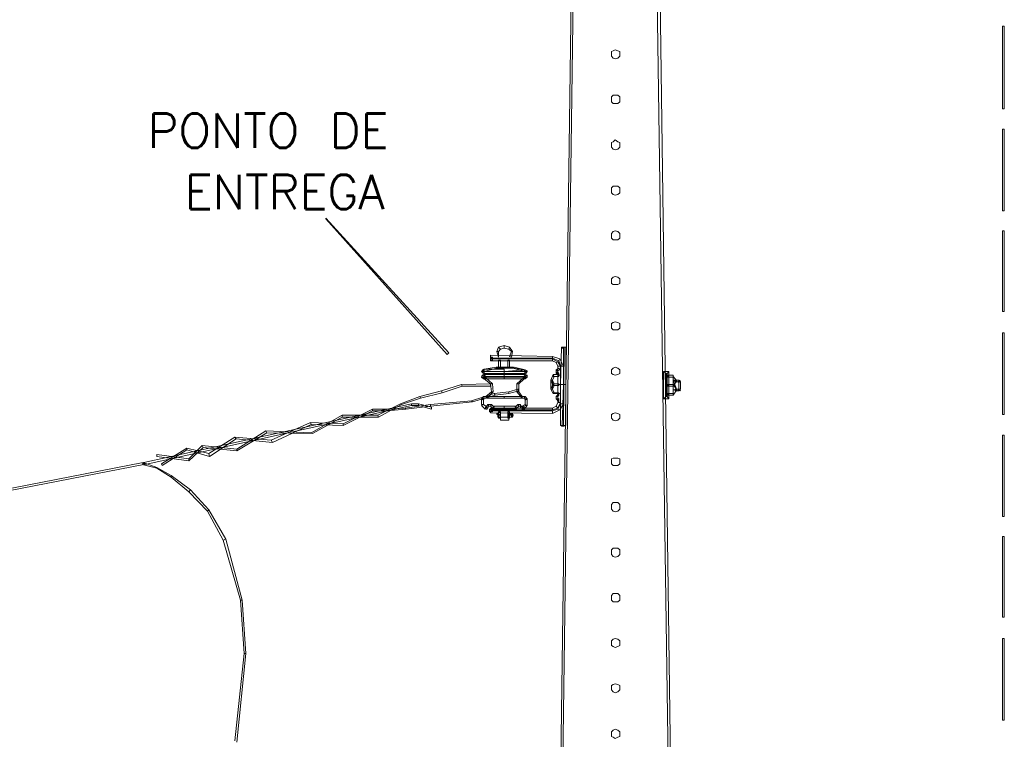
# Model space of a CAD drawing. Header units: metres. Extents: x -81 to 1042, y -541 to 334.
# Tile 122 of 130: x 923.56 to 926.27, y 246.23 to 248.21. Entities that reach past the tile are written whole.
import ezdxf

# ---------------------------------------------------------------- set-up
doc = ezdxf.new("R2010")
doc.units = ezdxf.units.M
doc.layers.add('LAYER 1', color=7, linetype='Continuous', lineweight=20)
doc.styles.add('txt', font='txt.shx')

msp = doc.modelspace()

# ---------------------------------------------------------------- linework, layer by layer
for p, q in [((924.9163, 247.1236), (924.9133, 247.1236)), ((924.8833, 247.1136), (924.8833, 247.1186))]:
    msp.add_line(p, q)
at = {"layer": 'LAYER 1', "color": 7}
for p, q in [((925.0833, 248.6786), (925.0433, 245.7236)), ((925.0483, 245.7236), (925.0883, 248.6786)), ((925.3083, 248.6786), (925.3863, 243.2186)), ((925.3913, 243.2186), (925.3163, 248.6786)), ((926.2683, 248.1886), (926.2633, 248.1886)), ((926.2633, 248.1886), (926.2633, 247.9606)), ((926.2683, 247.9606), (926.2683, 248.1886)), ((925.1933, 248.1206), (925.1883, 248.1186)), ((925.1983, 248.1236), (925.1933, 248.1206)), ((925.2063, 248.1206), (925.1983, 248.1236)), ((925.2113, 248.1186), (925.2063, 248.1206)), ((925.1883, 248.1186), (925.1883, 248.1056)), ((925.1883, 248.1056), (925.1933, 248.1006)), ((925.1933, 248.1006), (925.1983, 248.0986)), ((925.1983, 248.0986), (925.2063, 248.1006)), ((925.2063, 248.1006), (925.2113, 248.1056)), ((925.2113, 248.1106), (925.2113, 248.1186)), ((925.2113, 248.1056), (925.2113, 248.1106)), ((925.1933, 247.9986), (925.1883, 247.9936)), ((925.1883, 247.9936), (925.1883, 247.9806)), ((925.2063, 247.9986), (925.1933, 247.9986)), ((925.2113, 247.9936), (925.2063, 247.9986)), ((925.2113, 247.9856), (925.2113, 247.9936)), ((925.2113, 247.9806), (925.2113, 247.9856)), ((925.1883, 247.9806), (925.1933, 247.9756)), ((925.1933, 247.9756), (925.2063, 247.9756)), ((925.2063, 247.9756), (925.2113, 247.9806)), ((926.2633, 247.9606), (926.2683, 247.9606)), ((926.2683, 247.9056), (926.2633, 247.9056)), ((926.2633, 247.9056), (926.2633, 247.6806)), ((926.2683, 247.6806), (926.2683, 247.9056)), ((925.1933, 247.8706), (925.1883, 247.8686)), ((925.1883, 247.8686), (925.1883, 247.8556)), ((925.1883, 247.8556), (925.1933, 247.8506)), ((925.1983, 247.8756), (925.1933, 247.8706)), ((925.1933, 247.8506), (925.1983, 247.8486)), ((925.2063, 247.8706), (925.1983, 247.8756)), ((925.1983, 247.8486), (925.2063, 247.8506)), ((925.2113, 247.8686), (925.2063, 247.8706)), ((925.2063, 247.8506), (925.2113, 247.8556)), ((925.2113, 247.8606), (925.2113, 247.8686)), ((925.2113, 247.8556), (925.2113, 247.8606)), ((925.1933, 247.7486), (925.1883, 247.7436)), ((925.1883, 247.7436), (925.1883, 247.7306)), ((925.2063, 247.7486), (925.1933, 247.7486)), ((925.2113, 247.7436), (925.2063, 247.7486)), ((925.2113, 247.7356), (925.2113, 247.7436)), ((925.1883, 247.7306), (925.1933, 247.7256)), ((925.1933, 247.7256), (925.1983, 247.7236)), ((925.1983, 247.7236), (925.2063, 247.7256)), ((925.2063, 247.7256), (925.2113, 247.7306)), ((925.2113, 247.7306), (925.2113, 247.7356)), ((924.4033, 247.6606), (924.4033, 247.6586)), ((924.7413, 247.2906), (924.4033, 247.6606)), ((926.2633, 247.6806), (926.2683, 247.6806)), ((924.4033, 247.6586), (924.7363, 247.2856)), ((925.1933, 247.6236), (925.1883, 247.6186)), ((925.1883, 247.6186), (925.1883, 247.6056)), ((925.1983, 247.6256), (925.1933, 247.6236)), ((925.2063, 247.6236), (925.1983, 247.6256)), ((925.2113, 247.6186), (925.2063, 247.6236)), ((925.2113, 247.6136), (925.2113, 247.6186)), ((925.2113, 247.6056), (925.2113, 247.6136)), ((926.2683, 247.6256), (926.2633, 247.6256)), ((926.2633, 247.6256), (926.2633, 247.4036)), ((926.2683, 247.4036), (926.2683, 247.6256)), ((925.1883, 247.6056), (925.1933, 247.6006)), ((925.1933, 247.6006), (925.2063, 247.6006)), ((925.2063, 247.6006), (925.2113, 247.6056)), ((925.1933, 247.4986), (925.1883, 247.4936)), ((925.1983, 247.5006), (925.1933, 247.4986)), ((925.2063, 247.4986), (925.1983, 247.5006)), ((925.2113, 247.4936), (925.2063, 247.4986)), ((925.1883, 247.4936), (925.1883, 247.4806)), ((925.1883, 247.4806), (925.1933, 247.4786)), ((925.1933, 247.4786), (925.1983, 247.4786)), ((925.1983, 247.4786), (925.2063, 247.4786)), ((925.2063, 247.4786), (925.2113, 247.4806)), ((925.2113, 247.4886), (925.2113, 247.4936)), ((925.2113, 247.4806), (925.2113, 247.4886)), ((926.2633, 247.4036), (926.2683, 247.4036)), ((925.1933, 247.3736), (925.1883, 247.3706)), ((925.1883, 247.3706), (925.1883, 247.3586)), ((925.1983, 247.3756), (925.1933, 247.3736)), ((925.2063, 247.3736), (925.1983, 247.3756)), ((925.2113, 247.3706), (925.2063, 247.3736)), ((925.2113, 247.3636), (925.2113, 247.3706)), ((925.2113, 247.3586), (925.2113, 247.3636)), ((925.1883, 247.3586), (925.1933, 247.3536)), ((925.1933, 247.3536), (925.1983, 247.3536)), ((925.1983, 247.3536), (925.2063, 247.3536)), ((925.2063, 247.3536), (925.2113, 247.3586)), ((926.2683, 247.3456), (926.2633, 247.3456)), ((926.2633, 247.3456), (926.2633, 247.1206)), ((926.2683, 247.1206), (926.2683, 247.3456)), ((924.8783, 247.3056), (924.8933, 247.3106)), ((924.8933, 247.3106), (924.8933, 247.3036)), ((924.8933, 247.3036), (924.8933, 247.3106)), ((924.8933, 247.3106), (924.9083, 247.3056)), ((924.7363, 247.2856), (924.7413, 247.2906)), ((925.0263, 247.2806), (924.8563, 247.2836)), ((924.8563, 247.2836), (924.8563, 247.2756)), ((924.8733, 247.2936), (924.8783, 247.3056)), ((924.8733, 247.2936), (924.8783, 247.2936)), ((924.8783, 247.2786), (924.8733, 247.2936)), ((924.8783, 247.2936), (924.8733, 247.2936)), ((924.8783, 247.3056), (924.8833, 247.3006)), ((924.8833, 247.3006), (924.8783, 247.3056)), ((924.8833, 247.3006), (924.8783, 247.2936)), ((924.8783, 247.2936), (924.8783, 247.2806)), ((924.8933, 247.3036), (924.8833, 247.3006)), ((924.9063, 247.3006), (924.8933, 247.3036)), ((924.9083, 247.3056), (924.9063, 247.3006)), ((924.9063, 247.3006), (924.9083, 247.3056)), ((924.9133, 247.2936), (924.9063, 247.3006)), ((924.9083, 247.3056), (924.9163, 247.2936)), ((924.9083, 247.2806), (924.9133, 247.2936)), ((924.9163, 247.2936), (924.9133, 247.2936)), ((924.9133, 247.2936), (924.9163, 247.2936)), ((924.9163, 247.2936), (924.9133, 247.2786)), ((925.0513, 247.3056), (925.0483, 247.2036)), ((925.0583, 247.3056), (925.0513, 247.3056)), ((925.0513, 247.3056), (925.0513, 247.3036)), ((925.0563, 247.3056), (925.0513, 247.3056)), ((925.0513, 247.3036), (925.0583, 247.3036)), ((925.0583, 247.3056), (925.0563, 247.0906)), ((925.0583, 247.3056), (925.0563, 247.2036)), ((925.0563, 247.2036), (925.0563, 247.3056)), ((925.0633, 247.3056), (925.0583, 247.3056)), ((925.0583, 247.3036), (925.0583, 247.3056)), ((925.0633, 247.3056), (925.0583, 247.3056)), ((925.0633, 247.0906), (925.0633, 247.3056)), ((925.0633, 247.2036), (925.0633, 247.3056)), ((924.8613, 247.2786), (924.8563, 247.2786)), ((924.8563, 247.2786), (924.8563, 247.2706)), ((924.8563, 247.2756), (925.0263, 247.2756)), ((925.0263, 247.2736), (924.8563, 247.2736)), ((924.8563, 247.2736), (924.8563, 247.2686)), ((924.8563, 247.2706), (924.8613, 247.2706)), ((924.8563, 247.2686), (925.0263, 247.2686)), ((924.8613, 247.2706), (924.8613, 247.2786)), ((924.8783, 247.2806), (924.8783, 247.2786)), ((924.8833, 247.2706), (924.8783, 247.2706)), ((924.8783, 247.2706), (924.8783, 247.2486)), ((924.8833, 247.2486), (924.8833, 247.2706)), ((924.9083, 247.2706), (924.9033, 247.2706)), ((924.9033, 247.2706), (924.9033, 247.2486)), ((924.9133, 247.2786), (924.9083, 247.2806)), ((924.9083, 247.2486), (924.9083, 247.2706)), ((925.0263, 247.2756), (925.0263, 247.2806)), ((925.0263, 247.2806), (925.0463, 247.2736)), ((925.0263, 247.2756), (925.0263, 247.2806)), ((925.0433, 247.2686), (925.0263, 247.2756)), ((925.0263, 247.2686), (925.0263, 247.2736)), ((925.0263, 247.2736), (925.0413, 247.2656)), ((925.0263, 247.2686), (925.0263, 247.2736)), ((925.0363, 247.2636), (925.0263, 247.2686)), ((925.0413, 247.2656), (925.0363, 247.2636)), ((925.0363, 247.2636), (925.0413, 247.2656)), ((925.0413, 247.2536), (925.0363, 247.2636)), ((925.0413, 247.2656), (925.0483, 247.2536)), ((925.0463, 247.2736), (925.0433, 247.2686)), ((925.0433, 247.2686), (925.0463, 247.2736)), ((925.0483, 247.2536), (925.0433, 247.2686)), ((925.0463, 247.2736), (925.0563, 247.2536)), ((924.8313, 247.2386), (924.8333, 247.2406)), ((924.8313, 247.2386), (924.8383, 247.2386)), ((924.8363, 247.2336), (924.8313, 247.2386)), ((924.8383, 247.2386), (924.8313, 247.2386)), ((924.8313, 247.2236), (924.8333, 247.2286)), ((924.8333, 247.2406), (924.8363, 247.2456)), ((924.8333, 247.2406), (924.8383, 247.2386)), ((924.8383, 247.2386), (924.8333, 247.2406)), ((924.8333, 247.2286), (924.8363, 247.2306)), ((924.8333, 247.2286), (924.8383, 247.2256)), ((924.8383, 247.2256), (924.8333, 247.2286)), ((924.8363, 247.2456), (924.8383, 247.2386)), ((924.8383, 247.2386), (924.8363, 247.2336)), ((924.8363, 247.2306), (924.8383, 247.2256)), ((924.8713, 247.2506), (924.8383, 247.2456)), ((924.8383, 247.2386), (924.8733, 247.2486)), ((924.8383, 247.2456), (924.8383, 247.2386)), ((924.8933, 247.2456), (924.8383, 247.2456)), ((924.8383, 247.2456), (924.8383, 247.2386)), ((924.8933, 247.2386), (924.8383, 247.2386)), ((924.8383, 247.2386), (924.8383, 247.2336)), ((924.8383, 247.2386), (924.8933, 247.2386)), ((924.8383, 247.2336), (924.8933, 247.2336)), ((924.8413, 247.2286), (924.8383, 247.2336)), ((924.8383, 247.2336), (924.8413, 247.2336)), ((924.8383, 247.2256), (924.8383, 247.2336)), ((924.8383, 247.2336), (924.8413, 247.2286)), ((924.8933, 247.2306), (924.8383, 247.2306)), ((924.8383, 247.2306), (924.8383, 247.2256)), ((924.8413, 247.2286), (924.8383, 247.2256)), ((924.8413, 247.2336), (924.8413, 247.2286)), ((924.8733, 247.2486), (924.8713, 247.2506)), ((924.8933, 247.2506), (924.8713, 247.2506)), ((924.8713, 247.2506), (924.8713, 247.2486)), ((924.8713, 247.2486), (924.8933, 247.2486)), ((924.8783, 247.2486), (924.8833, 247.2486)), ((924.9183, 247.2506), (924.8933, 247.2506)), ((924.8933, 247.2506), (924.8933, 247.2486)), ((924.8933, 247.2486), (924.8933, 247.2506)), ((924.8933, 247.2486), (924.9183, 247.2486)), ((924.8933, 247.2386), (924.8933, 247.2456)), ((924.8933, 247.2336), (924.8933, 247.2386)), ((924.9513, 247.2386), (924.8933, 247.2386)), ((924.8933, 247.2386), (924.8933, 247.2336)), ((924.8933, 247.2336), (924.9513, 247.2336)), ((924.8933, 247.2256), (924.8933, 247.2306)), ((924.9513, 247.2306), (924.8933, 247.2306)), ((924.8933, 247.2306), (924.8933, 247.2256)), ((924.9033, 247.2486), (924.9083, 247.2486)), ((924.9213, 247.2506), (924.9183, 247.2486)), ((924.9183, 247.2486), (924.9183, 247.2506)), ((924.9183, 247.2486), (924.9483, 247.2386)), ((924.9513, 247.2436), (924.9213, 247.2506)), ((924.9483, 247.2386), (924.9513, 247.2436)), ((924.9483, 247.2386), (924.9513, 247.2436)), ((924.9513, 247.2386), (924.9483, 247.2386)), ((924.9533, 247.2336), (924.9483, 247.2386)), ((924.9483, 247.2386), (924.9563, 247.2386)), ((924.9483, 247.2336), (924.9513, 247.2336)), ((924.9483, 247.2286), (924.9483, 247.2336)), ((924.9483, 247.2256), (924.9513, 247.2306)), ((924.9513, 247.2306), (924.9483, 247.2286)), ((924.9513, 247.2436), (924.9563, 247.2406)), ((924.9563, 247.2406), (924.9513, 247.2386)), ((924.9513, 247.2386), (924.9563, 247.2406)), ((924.9513, 247.2336), (924.9513, 247.2386)), ((924.9563, 247.2386), (924.9513, 247.2386)), ((924.9513, 247.2336), (924.9513, 247.2306)), ((924.9513, 247.2256), (924.9513, 247.2306)), ((924.9513, 247.2306), (924.9563, 247.2286)), ((924.9563, 247.2286), (924.9513, 247.2256)), ((924.9513, 247.2256), (924.9563, 247.2286)), ((924.9563, 247.2386), (924.9533, 247.2336)), ((924.9563, 247.2406), (924.9563, 247.2386)), ((924.9563, 247.2286), (924.9563, 247.2236)), ((925.0213, 247.2156), (925.0283, 247.2306)), ((925.0433, 247.2306), (925.0283, 247.2306)), ((925.0283, 247.2306), (925.0283, 247.2256)), ((925.0283, 247.2306), (925.0313, 247.2256)), ((925.0363, 247.2436), (925.0433, 247.2486)), ((925.0363, 247.2436), (925.0413, 247.2406)), ((925.0363, 247.2336), (925.0363, 247.2436)), ((925.0413, 247.2406), (925.0363, 247.2436)), ((925.0363, 247.2336), (925.0413, 247.2386)), ((925.0413, 247.2386), (925.0363, 247.2336)), ((925.0433, 247.2306), (925.0363, 247.2336)), ((925.0483, 247.2536), (925.0413, 247.2536)), ((925.0483, 247.2536), (925.0413, 247.2536)), ((925.0413, 247.2536), (925.0413, 247.2036)), ((925.0463, 247.2436), (925.0413, 247.2406)), ((925.0413, 247.2406), (925.0413, 247.2386)), ((925.0413, 247.2386), (925.0433, 247.2336)), ((925.0483, 247.2286), (925.0413, 247.2286)), ((925.0413, 247.2286), (925.0413, 247.1786)), ((925.0483, 247.2286), (925.0413, 247.2286)), ((925.0413, 247.2286), (925.0413, 247.1786)), ((925.0433, 247.2486), (925.0463, 247.2436)), ((925.0433, 247.2336), (925.0433, 247.2306)), ((925.0433, 247.2256), (925.0433, 247.2306)), ((925.0563, 247.2536), (925.0483, 247.2536)), ((925.0483, 247.2036), (925.0483, 247.2536)), ((925.0563, 247.2536), (925.0483, 247.2536)), ((925.0483, 247.2536), (925.0483, 247.2036)), ((925.0483, 247.1786), (925.0483, 247.2286)), ((925.0483, 247.1786), (925.0483, 247.2286)), ((925.0563, 247.2036), (925.0563, 247.2536)), ((925.1933, 247.2486), (925.1883, 247.2436)), ((925.1883, 247.2436), (925.1883, 247.2336)), ((925.1883, 247.2336), (925.1933, 247.2306)), ((925.1983, 247.2506), (925.1933, 247.2486)), ((925.1933, 247.2306), (925.1983, 247.2286)), ((925.2063, 247.2486), (925.1983, 247.2506)), ((925.1983, 247.2286), (925.2063, 247.2306)), ((925.2113, 247.2436), (925.2063, 247.2486)), ((925.2063, 247.2306), (925.2113, 247.2336)), ((925.2113, 247.2386), (925.2113, 247.2436)), ((925.2113, 247.2336), (925.2113, 247.2386)), ((925.3383, 247.2336), (925.3313, 247.2386)), ((925.3313, 247.2386), (925.3313, 247.1636)), ((925.3463, 247.2386), (925.3313, 247.2386)), ((925.3313, 247.2386), (925.3383, 247.2336)), ((925.3383, 247.1706), (925.3383, 247.2336)), ((925.3383, 247.2336), (925.3413, 247.2336)), ((925.3463, 247.2386), (925.3413, 247.2336)), ((925.3413, 247.2336), (925.3463, 247.2386)), ((925.3413, 247.2336), (925.3413, 247.1706)), ((925.3583, 247.2286), (925.3433, 247.2286)), ((925.3433, 247.2286), (925.3433, 247.2236)), ((925.3463, 247.1636), (925.3463, 247.2386)), ((925.3583, 247.2236), (925.3583, 247.2286)), ((924.7763, 247.2036), (924.7213, 247.1856)), ((924.8563, 247.2056), (924.7763, 247.2036)), ((924.7783, 247.1986), (924.7763, 247.2036)), ((924.7763, 247.2036), (924.7783, 247.1986)), ((924.8313, 247.2236), (924.8383, 247.2236)), ((924.8363, 247.2186), (924.8313, 247.2236)), ((924.8383, 247.2236), (924.8313, 247.2236)), ((924.8383, 247.2236), (924.8363, 247.2186)), ((924.8363, 247.2186), (924.8383, 247.2236)), ((924.8413, 247.2186), (924.8363, 247.2186)), ((924.8383, 247.2256), (924.8933, 247.2256)), ((924.8383, 247.2256), (924.8383, 247.2236)), ((924.8383, 247.2236), (924.8413, 247.2236)), ((924.8383, 247.2186), (924.8413, 247.2236)), ((924.8563, 247.2056), (924.8383, 247.2186)), ((924.8933, 247.2236), (924.8413, 247.2236)), ((924.8413, 247.2236), (924.8413, 247.2186)), ((924.8413, 247.2236), (924.8413, 247.2186)), ((924.8413, 247.2236), (924.8613, 247.2056)), ((924.8413, 247.2186), (924.8933, 247.2186)), ((924.8563, 247.1986), (924.8563, 247.2056)), ((924.8613, 247.2056), (924.8563, 247.2056)), ((924.8583, 247.1836), (924.8563, 247.2056)), ((924.8563, 247.2056), (924.8613, 247.2056)), ((924.8613, 247.2056), (924.8633, 247.1836)), ((924.8933, 247.2256), (924.9513, 247.2256)), ((924.8933, 247.2186), (924.8933, 247.2236)), ((924.9483, 247.2236), (924.8933, 247.2236)), ((924.8933, 247.2236), (924.8933, 247.2186)), ((924.8933, 247.2186), (924.9483, 247.2186)), ((924.9283, 247.2056), (924.9483, 247.2236)), ((924.9333, 247.2056), (924.9283, 247.2056)), ((924.9283, 247.2056), (924.9283, 247.1836)), ((924.9333, 247.2056), (924.9283, 247.2056)), ((924.9483, 247.2186), (924.9333, 247.2056)), ((924.9333, 247.1836), (924.9333, 247.2056)), ((924.9513, 247.2256), (924.9483, 247.2256)), ((924.9483, 247.2186), (924.9483, 247.2236)), ((924.9513, 247.2186), (924.9483, 247.2236)), ((924.9483, 247.2236), (924.9563, 247.2236)), ((924.9483, 247.2186), (924.9483, 247.2236)), ((924.9483, 247.2236), (924.9513, 247.2186)), ((924.9483, 247.2236), (924.9483, 247.2186)), ((924.9513, 247.2186), (924.9483, 247.2186)), ((924.9513, 247.2236), (924.9513, 247.2256)), ((924.9563, 247.2236), (924.9513, 247.2236)), ((924.9563, 247.2236), (924.9513, 247.2186)), ((925.0263, 247.2156), (925.0213, 247.2156)), ((925.0213, 247.2156), (925.0213, 247.1906)), ((925.0213, 247.2156), (925.0263, 247.2156)), ((925.0283, 247.2006), (925.0213, 247.2156)), ((925.0263, 247.2156), (925.0213, 247.2156)), ((925.0213, 247.1906), (925.0283, 247.2056)), ((925.0313, 247.2256), (925.0263, 247.2156)), ((925.0263, 247.1906), (925.0263, 247.2156)), ((925.0263, 247.2156), (925.0313, 247.2056)), ((925.0313, 247.2006), (925.0263, 247.1906)), ((925.0283, 247.2256), (925.0433, 247.2256)), ((925.0433, 247.2056), (925.0283, 247.2056)), ((925.0283, 247.2056), (925.0283, 247.2006)), ((925.0283, 247.2056), (925.0313, 247.2006)), ((925.0313, 247.2056), (925.0283, 247.2006)), ((925.0283, 247.2006), (925.0433, 247.2006)), ((925.0413, 247.2036), (925.0483, 247.2036)), ((925.0483, 247.2036), (925.0413, 247.2036)), ((925.0413, 247.2036), (925.0413, 247.1536)), ((925.0433, 247.2006), (925.0433, 247.2056)), ((925.0483, 247.2036), (925.0563, 247.2036)), ((925.0563, 247.2036), (925.0483, 247.2036)), ((925.0483, 247.2036), (925.0483, 247.0906)), ((925.0483, 247.2036), (925.0563, 247.2036)), ((925.0483, 247.1536), (925.0483, 247.2036)), ((925.0563, 247.2036), (925.0483, 247.2036)), ((925.0483, 247.2036), (925.0483, 247.1506)), ((925.0533, 247.0906), (925.0563, 247.2036)), ((925.0633, 247.2036), (925.0563, 247.2036)), ((925.0563, 247.2036), (925.0563, 247.0906)), ((925.0563, 247.2036), (925.0633, 247.2036)), ((925.0563, 247.1506), (925.0563, 247.2036)), ((925.0633, 247.0906), (925.0633, 247.2036)), ((925.3463, 247.2256), (925.3413, 247.2256)), ((925.3413, 247.2256), (925.3413, 247.1786)), ((925.3433, 247.2236), (925.3583, 247.2236)), ((925.3583, 247.2036), (925.3433, 247.2036)), ((925.3433, 247.2036), (925.3433, 247.1986)), ((925.3463, 247.1786), (925.3463, 247.2256)), ((925.3583, 247.2236), (925.3583, 247.2256)), ((925.3583, 247.2256), (925.3683, 247.2136)), ((925.3583, 247.2136), (925.3583, 247.2236)), ((925.3683, 247.2136), (925.3583, 247.2136)), ((925.3583, 247.2036), (925.3583, 247.2136)), ((925.3583, 247.2136), (925.3683, 247.2136)), ((925.3683, 247.2136), (925.3583, 247.1986)), ((925.3583, 247.1986), (925.3583, 247.2036)), ((925.3583, 247.1986), (925.3583, 247.2036)), ((925.3583, 247.2036), (925.3683, 247.1886)), ((925.3583, 247.1986), (925.3583, 247.2036)), ((925.3733, 247.2156), (925.3633, 247.2156)), ((925.3633, 247.2156), (925.3633, 247.2106)), ((925.3633, 247.2106), (925.3733, 247.2106)), ((925.3763, 247.2156), (925.3713, 247.2106)), ((925.3713, 247.2106), (925.3733, 247.2086)), ((925.3733, 247.2106), (925.3733, 247.2156)), ((925.3783, 247.2106), (925.3733, 247.2106)), ((925.3733, 247.2106), (925.3733, 247.1906)), ((925.3733, 247.2086), (925.3783, 247.2106)), ((925.3783, 247.2106), (925.3763, 247.2156)), ((925.3783, 247.1906), (925.3783, 247.2106)), ((924.7213, 247.1856), (924.6613, 247.1706)), ((924.6633, 247.1656), (924.7233, 247.1806)), ((924.7233, 247.1806), (924.7213, 247.1856)), ((924.7213, 247.1856), (924.7233, 247.1806)), ((924.7233, 247.1806), (924.7783, 247.1986)), ((924.7783, 247.1986), (924.8563, 247.1986)), ((924.8663, 247.1786), (924.8033, 247.1586)), ((924.8063, 247.1556), (924.8683, 247.1736)), ((924.8433, 247.1706), (924.8583, 247.1836)), ((924.8633, 247.1836), (924.8463, 247.1656)), ((924.8633, 247.1836), (924.8583, 247.1836)), ((924.8583, 247.1836), (924.8633, 247.1836)), ((924.9063, 247.1836), (924.8663, 247.1786)), ((924.8683, 247.1736), (924.8663, 247.1786)), ((924.8663, 247.1786), (924.8683, 247.1736)), ((924.8683, 247.1736), (924.9063, 247.1786)), ((924.9313, 247.1906), (924.9063, 247.1836)), ((924.9063, 247.1786), (924.9333, 247.1856)), ((924.9063, 247.1786), (924.9063, 247.1836)), ((924.9063, 247.1836), (924.9063, 247.1786)), ((924.9283, 247.1836), (924.9333, 247.1836)), ((924.9433, 247.1656), (924.9283, 247.1836)), ((924.9283, 247.1836), (924.9333, 247.1836)), ((924.9333, 247.1856), (924.9313, 247.1906)), ((924.9333, 247.1836), (924.9433, 247.1706)), ((925.0213, 247.1906), (925.0263, 247.1906)), ((925.0213, 247.1906), (925.0263, 247.1906)), ((925.0283, 247.1786), (925.0213, 247.1906)), ((925.0263, 247.1906), (925.0213, 247.1906)), ((925.0263, 247.1906), (925.0313, 247.1806)), ((925.0433, 247.1806), (925.0283, 247.1806)), ((925.0283, 247.1806), (925.0283, 247.1786)), ((925.0313, 247.1806), (925.0283, 247.1786)), ((925.0283, 247.1786), (925.0433, 247.1786)), ((925.0363, 247.1706), (925.0433, 247.1786)), ((925.0413, 247.1786), (925.0483, 247.1786)), ((925.0413, 247.1786), (925.0483, 247.1786)), ((925.0433, 247.1736), (925.0413, 247.1706)), ((925.0433, 247.1786), (925.0433, 247.1806)), ((925.0433, 247.1786), (925.0433, 247.1736)), ((925.3413, 247.1786), (925.3463, 247.1786)), ((925.3433, 247.1986), (925.3583, 247.1986)), ((925.3583, 247.1786), (925.3433, 247.1786)), ((925.3433, 247.1786), (925.3433, 247.1736)), ((925.3433, 247.1736), (925.3583, 247.1736)), ((925.3583, 247.1886), (925.3583, 247.1986)), ((925.3683, 247.1886), (925.3583, 247.1886)), ((925.3583, 247.1786), (925.3583, 247.1886)), ((925.3583, 247.1886), (925.3683, 247.1886)), ((925.3683, 247.1886), (925.3583, 247.1736)), ((925.3583, 247.1736), (925.3583, 247.1786)), ((925.3583, 247.1736), (925.3583, 247.1786)), ((925.3733, 247.1906), (925.3633, 247.1906)), ((925.3633, 247.1906), (925.3633, 247.1856)), ((925.3633, 247.1856), (925.3733, 247.1856)), ((925.3733, 247.1906), (925.3713, 247.1886)), ((925.3713, 247.1886), (925.3763, 247.1856)), ((925.3733, 247.1906), (925.3783, 247.1906)), ((925.3733, 247.1856), (925.3733, 247.1906)), ((925.3783, 247.1886), (925.3733, 247.1906)), ((925.3763, 247.1856), (925.3783, 247.1886)), ((924.6383, 247.1506), (923.9033, 246.9886)), ((924.6083, 247.1506), (924.5463, 247.1186)), ((924.5483, 247.1136), (924.6113, 247.1486)), ((924.6613, 247.1706), (924.6083, 247.1506)), ((924.6113, 247.1486), (924.6083, 247.1506)), ((924.6083, 247.1506), (924.6113, 247.1486)), ((924.6113, 247.1486), (924.6633, 247.1656)), ((924.6913, 247.1486), (924.6213, 247.1386)), ((924.6383, 247.1456), (924.6383, 247.1506)), ((924.6583, 247.1506), (924.6383, 247.1506)), ((924.6383, 247.1506), (924.6383, 247.1456)), ((924.6583, 247.1456), (924.6583, 247.1506)), ((924.6583, 247.1506), (924.6583, 247.1456)), ((924.6933, 247.1406), (924.6583, 247.1506)), ((924.6633, 247.1656), (924.6613, 247.1706)), ((924.6613, 247.1706), (924.6633, 247.1656)), ((924.8033, 247.1586), (924.6913, 247.1486)), ((924.6913, 247.1436), (924.8063, 247.1556)), ((924.6913, 247.1436), (924.6913, 247.1486)), ((924.6913, 247.1486), (924.6913, 247.1436)), ((924.8063, 247.1556), (924.8033, 247.1586)), ((924.8033, 247.1586), (924.8063, 247.1556)), ((924.8313, 247.1636), (924.8363, 247.1706)), ((924.8363, 247.1606), (924.8313, 247.1636)), ((924.8363, 247.1636), (924.8313, 247.1636)), ((924.8313, 247.1636), (924.8313, 247.1486)), ((924.8313, 247.1486), (924.8363, 247.1486)), ((924.8313, 247.1456), (924.8363, 247.1486)), ((924.8363, 247.1706), (924.8383, 247.1656)), ((924.8383, 247.1656), (924.8363, 247.1706)), ((924.8363, 247.1706), (924.8463, 247.1706)), ((924.8383, 247.1656), (924.8363, 247.1606)), ((924.8363, 247.1486), (924.8363, 247.1636)), ((924.8363, 247.1486), (924.8433, 247.1436)), ((924.8433, 247.1656), (924.8383, 247.1656)), ((924.8463, 247.1656), (924.8433, 247.1706)), ((924.8463, 247.1706), (924.8433, 247.1656)), ((924.8433, 247.1406), (924.8483, 247.1486)), ((924.8933, 247.1706), (924.8463, 247.1706)), ((924.8463, 247.1706), (924.8463, 247.1656)), ((924.8463, 247.1656), (924.8933, 247.1656)), ((924.8483, 247.1486), (924.8513, 247.1436)), ((924.8513, 247.1436), (924.8483, 247.1486)), ((924.8483, 247.1486), (924.8583, 247.1486)), ((924.8583, 247.1486), (924.8563, 247.1436)), ((924.8563, 247.1436), (924.8583, 247.1486)), ((924.8583, 247.1486), (924.8663, 247.1406)), ((924.9433, 247.1706), (924.8933, 247.1706)), ((924.8933, 247.1706), (924.8933, 247.1656)), ((924.8933, 247.1656), (924.8933, 247.1706)), ((924.8933, 247.1656), (924.9433, 247.1656)), ((924.9233, 247.1406), (924.9313, 247.1486)), ((924.9313, 247.1486), (924.9333, 247.1436)), ((924.9333, 247.1436), (924.9313, 247.1486)), ((924.9313, 247.1486), (924.9383, 247.1486)), ((924.9383, 247.1486), (924.9383, 247.1436)), ((924.9383, 247.1436), (924.9383, 247.1486)), ((924.9383, 247.1486), (924.9433, 247.1386)), ((924.9433, 247.1656), (924.9433, 247.1706)), ((924.9433, 247.1656), (924.9433, 247.1706)), ((924.9433, 247.1706), (924.9513, 247.1706)), ((924.9433, 247.1706), (924.9433, 247.1656)), ((924.9483, 247.1656), (924.9433, 247.1656)), ((924.9433, 247.1436), (924.9513, 247.1486)), ((924.9513, 247.1706), (924.9483, 247.1656)), ((924.9483, 247.1656), (924.9513, 247.1706)), ((924.9513, 247.1606), (924.9483, 247.1656)), ((924.9513, 247.1706), (924.9563, 247.1636)), ((924.9563, 247.1636), (924.9513, 247.1606)), ((924.9563, 247.1636), (924.9513, 247.1636)), ((924.9513, 247.1636), (924.9513, 247.1456)), ((924.9513, 247.1486), (924.9563, 247.1456)), ((924.9563, 247.1456), (924.9563, 247.1636)), ((925.0363, 247.1706), (925.0413, 247.1706)), ((925.0363, 247.1636), (925.0363, 247.1706)), ((925.0413, 247.1706), (925.0363, 247.1706)), ((925.0363, 247.1636), (925.0413, 247.1656)), ((925.0413, 247.1656), (925.0363, 247.1636)), ((925.0433, 247.1556), (925.0363, 247.1636)), ((925.0363, 247.1436), (925.0413, 247.1536)), ((925.0413, 247.1706), (925.0413, 247.1656)), ((925.0413, 247.1656), (925.0433, 247.1636)), ((925.0413, 247.1536), (925.0483, 247.1536)), ((925.0483, 247.1536), (925.0413, 247.1386)), ((925.0413, 247.1536), (925.0483, 247.1536)), ((925.0413, 247.1356), (925.0483, 247.1506)), ((925.0433, 247.1636), (925.0433, 247.1556)), ((925.0563, 247.1506), (925.0463, 247.1336)), ((925.0483, 247.1506), (925.0563, 247.1506)), ((925.0483, 247.1506), (925.0563, 247.1506)), ((925.3383, 247.1706), (925.3313, 247.1636)), ((925.3313, 247.1636), (925.3383, 247.1706)), ((925.3313, 247.1636), (925.3463, 247.1636)), ((925.3413, 247.1706), (925.3383, 247.1706)), ((925.3413, 247.1706), (925.3463, 247.1636)), ((925.3463, 247.1636), (925.3413, 247.1706)), ((923.9063, 246.9836), (924.6383, 247.1456)), ((924.5313, 247.1356), (924.4513, 247.0956)), ((924.4513, 247.0906), (924.5313, 247.1306)), ((924.5313, 247.1306), (924.5313, 247.1356)), ((924.5713, 247.1356), (924.5313, 247.1356)), ((924.5313, 247.1356), (924.5313, 247.1306)), ((924.5313, 247.1306), (924.5713, 247.1306)), ((924.6213, 247.1386), (924.5713, 247.1356)), ((924.5713, 247.1306), (924.5713, 247.1356)), ((924.5713, 247.1356), (924.5713, 247.1306)), ((924.5713, 247.1306), (924.6233, 247.1356)), ((924.6233, 247.1356), (924.6213, 247.1386)), ((924.6213, 247.1386), (924.6233, 247.1356)), ((924.6233, 247.1356), (924.6913, 247.1436)), ((924.6383, 247.1456), (924.6583, 247.1456)), ((924.6583, 247.1456), (924.6933, 247.1356)), ((924.6933, 247.1356), (924.6933, 247.1406)), ((924.8413, 247.1356), (924.8313, 247.1456)), ((924.8433, 247.1436), (924.8413, 247.1356)), ((924.8463, 247.1436), (924.8433, 247.1436)), ((924.8433, 247.1436), (924.8433, 247.1356)), ((924.8483, 247.1386), (924.8433, 247.1406)), ((924.8433, 247.1356), (924.8463, 247.1356)), ((924.8463, 247.1356), (924.8463, 247.1436)), ((924.8513, 247.1436), (924.8483, 247.1386)), ((924.8563, 247.1436), (924.8513, 247.1436)), ((924.8613, 247.1356), (924.8533, 247.1356)), ((924.8533, 247.1356), (924.8533, 247.1286)), ((924.8533, 247.1286), (924.8613, 247.1286)), ((924.8613, 247.1386), (924.8563, 247.1436)), ((925.0263, 247.1386), (924.8563, 247.1386)), ((924.8563, 247.1386), (924.8563, 247.1336)), ((924.8563, 247.1336), (925.0263, 247.1336)), ((925.0263, 247.1306), (924.8563, 247.1306)), ((924.8563, 247.1306), (924.8563, 247.1256)), ((924.8563, 247.1256), (925.0263, 247.1236)), ((924.8663, 247.1406), (924.8613, 247.1386)), ((924.8613, 247.1286), (924.8613, 247.1356)), ((924.8933, 247.1436), (924.8633, 247.1436)), ((924.8633, 247.1436), (924.8633, 247.1356)), ((924.8633, 247.1356), (924.8933, 247.1356)), ((924.8933, 247.1386), (924.8663, 247.1386)), ((924.8663, 247.1386), (924.8663, 247.1336)), ((924.8663, 247.1336), (924.8933, 247.1336)), ((924.8783, 247.1236), (924.8733, 247.1236)), ((924.8733, 247.1236), (924.8733, 247.1206)), ((924.8733, 247.1206), (924.8783, 247.1206)), ((924.8833, 247.1256), (924.8763, 247.1256)), ((924.8763, 247.1256), (924.8763, 247.1206)), ((924.8763, 247.1206), (924.8833, 247.1206)), ((924.8833, 247.1206), (924.8763, 247.1206)), ((924.8763, 247.1206), (924.8763, 247.1186)), ((924.8833, 247.1286), (924.8783, 247.1286)), ((924.8783, 247.1286), (924.8783, 247.1106)), ((924.8783, 247.1206), (924.8783, 247.1236)), ((924.8833, 247.1106), (924.8833, 247.1286)), ((924.8833, 247.1206), (924.8833, 247.1256)), ((924.8833, 247.1186), (924.8833, 247.1206)), ((924.9263, 247.1436), (924.8933, 247.1436)), ((924.8933, 247.1436), (924.8933, 247.1356)), ((924.8933, 247.1356), (924.8933, 247.1436)), ((924.9233, 247.1386), (924.8933, 247.1386)), ((924.8933, 247.1386), (924.8933, 247.1336)), ((924.8933, 247.1336), (924.8933, 247.1386)), ((924.8933, 247.1356), (924.9263, 247.1356)), ((924.8933, 247.1336), (924.9233, 247.1336)), ((924.9083, 247.1286), (924.9033, 247.1286)), ((924.9033, 247.1286), (924.9033, 247.1106)), ((924.9133, 247.1236), (924.9063, 247.1256)), ((924.9063, 247.1256), (924.9063, 247.1206)), ((924.9133, 247.1236), (924.9063, 247.1236)), ((924.9063, 247.1236), (924.9063, 247.1186)), ((924.9063, 247.1206), (924.9133, 247.1206)), ((924.9083, 247.1106), (924.9083, 247.1286)), ((924.9133, 247.1186), (924.9133, 247.1236)), ((924.9133, 247.1206), (924.9133, 247.1236)), ((924.9133, 247.1206), (924.9163, 247.1236)), ((924.9133, 247.1186), (924.9133, 247.1206)), ((924.9163, 247.1236), (924.9183, 247.1186)), ((924.9233, 247.1336), (924.9213, 247.1386)), ((924.9213, 247.1386), (924.9233, 247.1386)), ((924.9283, 247.1386), (924.9233, 247.1406)), ((924.9233, 247.1336), (924.9233, 247.1386)), ((924.9263, 247.1356), (924.9233, 247.1386)), ((924.9233, 247.1386), (924.9283, 247.1386)), ((924.9233, 247.1386), (924.9263, 247.1356)), ((924.9263, 247.1356), (924.9233, 247.1336)), ((924.9263, 247.1356), (924.9263, 247.1436)), ((924.9283, 247.1386), (924.9263, 247.1356)), ((924.9333, 247.1436), (924.9283, 247.1386)), ((924.9383, 247.1436), (924.9333, 247.1436)), ((924.9383, 247.1386), (924.9383, 247.1436)), ((924.9433, 247.1386), (924.9383, 247.1386)), ((924.9483, 247.1356), (924.9433, 247.1436)), ((924.9483, 247.1436), (924.9433, 247.1436)), ((924.9433, 247.1436), (924.9433, 247.1356)), ((924.9433, 247.1356), (924.9483, 247.1356)), ((924.9563, 247.1456), (924.9483, 247.1356)), ((924.9483, 247.1356), (924.9483, 247.1436)), ((924.9513, 247.1456), (924.9563, 247.1456)), ((925.0263, 247.1386), (925.0363, 247.1436)), ((925.0263, 247.1336), (925.0263, 247.1386)), ((925.0413, 247.1386), (925.0263, 247.1336)), ((925.0263, 247.1336), (925.0263, 247.1386)), ((925.0263, 247.1306), (925.0413, 247.1356)), ((925.0463, 247.1336), (925.0263, 247.1236)), ((925.0263, 247.1236), (925.0263, 247.1306)), ((925.0263, 247.1236), (925.0263, 247.1306)), ((925.0413, 247.1386), (925.0363, 247.1436)), ((925.0363, 247.1436), (925.0413, 247.1386)), ((925.0463, 247.1336), (925.0413, 247.1356)), ((925.0413, 247.1356), (925.0463, 247.1336)), ((925.1933, 247.1236), (925.1883, 247.1206)), ((925.1883, 247.1206), (925.1883, 247.1106)), ((925.1983, 247.1256), (925.1933, 247.1236)), ((925.2063, 247.1236), (925.1983, 247.1256)), ((925.2113, 247.1206), (925.2063, 247.1236)), ((925.2113, 247.1136), (925.2113, 247.1206)), ((926.2633, 247.1206), (926.2683, 247.1206)), ((924.3613, 247.0986), (924.2533, 247.0506)), ((924.2563, 247.0436), (924.3633, 247.0936)), ((924.3633, 247.0936), (924.3613, 247.0986)), ((924.4513, 247.0956), (924.3613, 247.0986)), ((924.3613, 247.0986), (924.3633, 247.0936)), ((924.4483, 247.1186), (924.3633, 247.0706)), ((924.3633, 247.0936), (924.4513, 247.0906)), ((924.3663, 247.0686), (924.4483, 247.1136)), ((924.4483, 247.1136), (924.4483, 247.1186)), ((924.5463, 247.1186), (924.4483, 247.1186)), ((924.4483, 247.1186), (924.4483, 247.1136)), ((924.4483, 247.1136), (924.5483, 247.1136)), ((924.4513, 247.0906), (924.4513, 247.0956)), ((924.4513, 247.0956), (924.4513, 247.0906)), ((924.5483, 247.1136), (924.5463, 247.1186)), ((924.5463, 247.1186), (924.5483, 247.1136)), ((924.8763, 247.1186), (924.8833, 247.1186)), ((924.8783, 247.1106), (924.8833, 247.1106)), ((924.9063, 247.1136), (924.8833, 247.1136)), ((924.8833, 247.1136), (924.8833, 247.1056)), ((924.8833, 247.1056), (924.9063, 247.1056)), ((924.9033, 247.1106), (924.9083, 247.1106)), ((924.9063, 247.1186), (924.9133, 247.1186)), ((924.9133, 247.1186), (924.9063, 247.1186)), ((924.9063, 247.1186), (924.9063, 247.1136)), ((924.9063, 247.1056), (924.9063, 247.1136)), ((924.9063, 247.1136), (924.9133, 247.1136)), ((924.9133, 247.1136), (924.9133, 247.1186)), ((924.9183, 247.1186), (924.9133, 247.1186)), ((924.9163, 247.1136), (924.9133, 247.1186)), ((924.9133, 247.1186), (924.9183, 247.1186)), ((924.9133, 247.1136), (924.9133, 247.1186)), ((924.9133, 247.1186), (924.9163, 247.1136)), ((924.9163, 247.1136), (924.9133, 247.1136)), ((924.9183, 247.1186), (924.9163, 247.1136)), ((925.1883, 247.1106), (925.1933, 247.1056)), ((925.1933, 247.1056), (925.1983, 247.1036)), ((925.1983, 247.1036), (925.2063, 247.1056)), ((925.2063, 247.1056), (925.2113, 247.1106)), ((925.2113, 247.1106), (925.2113, 247.1136)), ((924.2383, 247.0756), (924.1583, 247.0256)), ((924.1583, 247.0206), (924.2413, 247.0706)), ((924.2413, 247.0706), (924.2383, 247.0756)), ((924.3633, 247.0706), (924.2383, 247.0756)), ((924.2383, 247.0756), (924.2413, 247.0706)), ((924.2413, 247.0706), (924.3663, 247.0686)), ((924.3663, 247.0686), (924.3633, 247.0706)), ((924.3633, 247.0706), (924.3663, 247.0686)), ((925.0483, 247.0906), (925.0533, 247.0906)), ((925.0583, 247.0906), (925.0513, 247.0906)), ((925.0513, 247.0906), (925.0513, 247.0886)), ((925.0513, 247.0886), (925.0583, 247.0886)), ((925.0563, 247.0906), (925.0633, 247.0906)), ((925.0563, 247.0906), (925.0633, 247.0906)), ((925.0583, 247.0886), (925.0583, 247.0906)), ((924.1533, 247.0586), (924.0813, 247.0136)), ((924.0833, 247.0056), (924.1563, 247.0536)), ((924.1563, 247.0536), (924.1533, 247.0586)), ((924.2533, 247.0506), (924.1533, 247.0586)), ((924.1533, 247.0586), (924.1563, 247.0536)), ((924.1563, 247.0536), (924.2563, 247.0436)), ((924.2563, 247.0436), (924.2533, 247.0506)), ((924.2533, 247.0506), (924.2563, 247.0436)), ((926.2683, 247.0636), (926.2633, 247.0636)), ((926.2633, 247.0636), (926.2633, 246.8406)), ((926.2683, 246.8406), (926.2683, 247.0636)), ((924.0213, 247.0286), (923.9513, 246.9856)), ((923.9533, 246.9806), (924.0213, 247.0236)), ((924.0213, 247.0236), (924.0213, 247.0286)), ((924.0813, 247.0136), (924.0213, 247.0286)), ((924.0213, 247.0286), (924.0213, 247.0236)), ((924.0213, 247.0236), (924.0833, 247.0056)), ((924.0633, 247.0356), (924.0263, 246.9986)), ((924.0263, 246.9936), (924.0663, 247.0306)), ((924.0663, 247.0306), (924.0633, 247.0356)), ((924.1583, 247.0256), (924.0633, 247.0356)), ((924.0633, 247.0356), (924.0663, 247.0306)), ((924.0663, 247.0306), (924.1583, 247.0206)), ((924.0833, 247.0056), (924.0813, 247.0136)), ((924.0813, 247.0136), (924.0833, 247.0056)), ((924.1583, 247.0206), (924.1583, 247.0256)), ((924.1583, 247.0256), (924.1583, 247.0206)), ((923.9013, 246.9886), (923.3883, 246.8886)), ((923.9013, 246.9886), (923.8983, 246.9836)), ((923.9033, 246.9836), (923.9013, 246.9886)), ((923.9383, 246.9756), (923.9013, 246.9886)), ((923.9033, 246.9886), (923.9063, 246.9836)), ((924.0263, 246.9986), (923.9383, 247.0106)), ((923.9383, 247.0106), (923.9383, 247.0056)), ((923.9383, 247.0056), (924.0263, 246.9936)), ((923.9513, 246.9856), (923.9533, 246.9806)), ((924.0263, 246.9936), (924.0263, 246.9986)), ((924.0263, 246.9986), (924.0263, 246.9936)), ((925.1933, 247.0006), (925.1883, 246.9986)), ((925.1883, 246.9986), (925.1883, 246.9856)), ((925.1883, 246.9856), (925.1933, 246.9806)), ((925.2063, 247.0006), (925.1933, 247.0006)), ((925.2113, 246.9986), (925.2063, 247.0006)), ((925.2063, 246.9806), (925.2113, 246.9856)), ((925.2113, 246.9906), (925.2113, 246.9986)), ((925.2113, 246.9856), (925.2113, 246.9906)), ((923.3883, 246.8836), (923.9033, 246.9836)), ((923.8983, 246.9836), (923.9383, 246.9736)), ((923.9383, 246.9756), (923.9383, 246.9736)), ((923.9783, 246.9536), (923.9383, 246.9756)), ((923.9383, 246.9736), (923.9383, 246.9756)), ((923.9383, 246.9736), (923.9783, 246.9486)), ((925.1933, 246.9806), (925.2063, 246.9806)), ((923.9783, 246.9536), (923.9783, 246.9486)), ((924.0313, 246.9136), (923.9783, 246.9536)), ((923.9783, 246.9486), (923.9783, 246.9536)), ((923.9783, 246.9486), (924.0263, 246.9086)), ((924.0313, 246.9136), (924.0263, 246.9086)), ((924.0263, 246.9086), (924.0313, 246.9136)), ((924.0263, 246.9086), (924.0783, 246.8556)), ((924.0813, 246.8586), (924.0313, 246.9136)), ((925.1933, 246.8786), (925.1883, 246.8736)), ((925.1983, 246.8786), (925.1933, 246.8786)), ((925.2063, 246.8786), (925.1983, 246.8786)), ((925.2113, 246.8736), (925.2063, 246.8786)), ((924.0813, 246.8586), (924.0783, 246.8556)), ((924.0783, 246.8556), (924.0813, 246.8586)), ((924.0783, 246.8556), (924.1213, 246.7756)), ((924.1283, 246.7786), (924.0813, 246.8586)), ((925.1883, 246.8736), (925.1883, 246.8606)), ((925.1883, 246.8606), (925.1933, 246.8556)), ((925.1933, 246.8556), (925.1983, 246.8536)), ((925.1983, 246.8536), (925.2063, 246.8556)), ((925.2063, 246.8556), (925.2113, 246.8606)), ((925.2113, 246.8686), (925.2113, 246.8736)), ((925.2113, 246.8606), (925.2113, 246.8686)), ((926.2633, 246.8406), (926.2683, 246.8406)), ((924.1283, 246.7786), (924.1213, 246.7756)), ((924.1213, 246.7756), (924.1283, 246.7786)), ((924.1213, 246.7756), (924.1683, 246.6106)), ((924.1733, 246.6106), (924.1283, 246.7786)), ((926.2683, 246.7856), (926.2633, 246.7856)), ((926.2633, 246.7856), (926.2633, 246.5636)), ((926.2683, 246.5636), (926.2683, 246.7856)), ((925.1933, 246.7536), (925.1883, 246.7486)), ((925.1883, 246.7486), (925.1883, 246.7356)), ((925.2063, 246.7536), (925.1933, 246.7536)), ((925.2113, 246.7486), (925.2063, 246.7536)), ((925.2113, 246.7406), (925.2113, 246.7486)), ((925.2113, 246.7356), (925.2113, 246.7406)), ((925.1883, 246.7356), (925.1933, 246.7306)), ((925.1933, 246.7306), (925.1983, 246.7286)), ((925.1983, 246.7286), (925.2063, 246.7306)), ((925.2063, 246.7306), (925.2113, 246.7356)), ((924.1733, 246.6106), (924.1683, 246.6106)), ((924.1683, 246.6106), (924.1783, 246.4636)), ((924.1683, 246.6106), (924.1733, 246.6106)), ((924.1833, 246.4636), (924.1733, 246.6106)), ((925.1933, 246.6286), (925.1883, 246.6236)), ((925.1883, 246.6236), (925.1883, 246.6106)), ((925.1883, 246.6106), (925.1933, 246.6056)), ((925.1983, 246.6286), (925.1933, 246.6286)), ((925.1933, 246.6056), (925.2063, 246.6056)), ((925.2063, 246.6286), (925.1983, 246.6286)), ((925.2113, 246.6236), (925.2063, 246.6286)), ((925.2063, 246.6056), (925.2113, 246.6106)), ((925.2113, 246.6186), (925.2113, 246.6236)), ((925.2113, 246.6106), (925.2113, 246.6186)), ((926.2633, 246.5636), (926.2683, 246.5636)), ((925.1933, 246.5036), (925.1883, 246.4986)), ((925.1883, 246.4986), (925.1883, 246.4856)), ((925.1983, 246.5056), (925.1933, 246.5036)), ((925.2063, 246.5036), (925.1983, 246.5056)), ((925.2113, 246.4986), (925.2063, 246.5036)), ((925.2113, 246.4936), (925.2113, 246.4986)), ((926.2683, 246.5056), (926.2633, 246.5056)), ((926.2633, 246.5056), (926.2633, 246.2806)), ((926.2683, 246.2806), (926.2683, 246.5056)), ((925.1883, 246.4856), (925.1933, 246.4836)), ((925.1933, 246.4836), (925.1983, 246.4806)), ((925.1983, 246.4806), (925.2063, 246.4836)), ((925.2063, 246.4836), (925.2113, 246.4856)), ((925.2113, 246.4856), (925.2113, 246.4936)), ((924.1783, 246.4636), (924.1533, 246.2236)), ((924.1583, 246.2206), (924.1833, 246.4636)), ((924.1833, 246.4636), (924.1783, 246.4636)), ((924.1783, 246.4636), (924.1833, 246.4636)), ((925.1933, 246.3786), (925.1883, 246.3756)), ((925.1883, 246.3756), (925.1883, 246.3636)), ((925.1883, 246.3636), (925.1933, 246.3586)), ((925.1983, 246.3806), (925.1933, 246.3786)), ((925.2063, 246.3786), (925.1983, 246.3806)), ((925.2113, 246.3756), (925.2063, 246.3786)), ((925.2063, 246.3586), (925.2113, 246.3636)), ((925.2113, 246.3686), (925.2113, 246.3756)), ((925.2113, 246.3636), (925.2113, 246.3686)), ((925.1933, 246.3586), (925.1983, 246.3556)), ((925.1983, 246.3556), (925.2063, 246.3586)), ((926.2633, 246.2806), (926.2683, 246.2806)), ((925.1933, 246.2536), (925.1883, 246.2486)), ((925.1983, 246.2556), (925.1933, 246.2536)), ((925.2063, 246.2536), (925.1983, 246.2556)), ((925.2113, 246.2486), (925.2063, 246.2536)), ((925.1883, 246.2486), (925.1883, 246.2356)), ((925.1883, 246.2356), (925.1933, 246.2336)), ((925.1933, 246.2336), (925.1983, 246.2306)), ((925.1983, 246.2306), (925.2063, 246.2336)), ((925.2063, 246.2336), (925.2113, 246.2356)), ((925.2113, 246.2436), (925.2113, 246.2486)), ((925.2113, 246.2356), (925.2113, 246.2436))]:
    msp.add_line(p, q, dxfattribs=at)
at = {"layer": 'LAYER 1'}
for p, q in [((924.8313, 247.2386), (924.8383, 247.2386)), ((924.8383, 247.2386), (924.8313, 247.2386)), ((924.8313, 247.2386), (924.8383, 247.2386)), ((924.8383, 247.2386), (924.8313, 247.2386)), ((924.8333, 247.2406), (924.8383, 247.2386)), ((924.8383, 247.2386), (924.8333, 247.2406)), ((924.8383, 247.2256), (924.8333, 247.2286)), ((924.8363, 247.2456), (924.8383, 247.2386)), ((924.8383, 247.2386), (924.8363, 247.2336)), ((924.8363, 247.2306), (924.8383, 247.2256)), ((924.8413, 247.2286), (924.8383, 247.2336)), ((924.8383, 247.2336), (924.8413, 247.2336)), ((924.8933, 247.2456), (924.8933, 247.2386)), ((924.8933, 247.2386), (924.9513, 247.2436)), ((924.9183, 247.2486), (924.9213, 247.2506)), ((924.9513, 247.2436), (924.9183, 247.2486)), ((924.9513, 247.2436), (924.9183, 247.2486)), ((924.9483, 247.2386), (924.9513, 247.2436)), ((924.9513, 247.2436), (924.9483, 247.2386)), ((924.9483, 247.2386), (924.9563, 247.2386)), ((924.9533, 247.2336), (924.9483, 247.2386)), ((924.9483, 247.2386), (924.9563, 247.2386)), ((924.9513, 247.2306), (924.9483, 247.2256)), ((924.9483, 247.2286), (924.9513, 247.2306)), ((924.9513, 247.2306), (924.9483, 247.2256)), ((924.9513, 247.2386), (924.9513, 247.2436)), ((924.9513, 247.2386), (924.9513, 247.2436)), ((924.9563, 247.2406), (924.9513, 247.2386)), ((924.9563, 247.2386), (924.9513, 247.2386)), ((924.9513, 247.2256), (924.9513, 247.2306)), ((924.9513, 247.2256), (924.9513, 247.2306)), ((924.9563, 247.2286), (924.9513, 247.2256)), ((925.0363, 247.2336), (925.0413, 247.2386)), ((925.0413, 247.2386), (925.0433, 247.2306)), ((924.8313, 247.2236), (924.8383, 247.2236)), ((924.8383, 247.2236), (924.8363, 247.2186)), ((924.9483, 247.2236), (924.9563, 247.2236)), ((924.9513, 247.2186), (924.9483, 247.2236)), ((924.9483, 247.2236), (924.9563, 247.2236)), ((924.9483, 247.2186), (924.9483, 247.2236)), ((924.9483, 247.2236), (924.9513, 247.2186)), ((924.9563, 247.2236), (924.9513, 247.2236)), ((925.3683, 247.1886), (925.3583, 247.2156)), ((925.3583, 247.2156), (925.3683, 247.2156)), ((925.3683, 247.1886), (925.3583, 247.2156)), ((925.3763, 247.2156), (925.3713, 247.2106)), ((925.3713, 247.2106), (925.3783, 247.2106)), ((925.3713, 247.2106), (925.3783, 247.2106)), ((925.3783, 247.2106), (925.3733, 247.2086)), ((925.3583, 247.1886), (925.3683, 247.1886)), ((924.8383, 247.1656), (924.8313, 247.1636)), ((924.8383, 247.1656), (924.8313, 247.1636)), ((924.8313, 247.1636), (924.8363, 247.1606)), ((924.8363, 247.1706), (924.8383, 247.1656)), ((924.9163, 247.1236), (924.9133, 247.1206)), ((924.9133, 247.1206), (924.9133, 247.1236)), ((924.9263, 247.1356), (924.9233, 247.1386)), ((924.9233, 247.1386), (924.9283, 247.1386)), ((924.8763, 247.1136), (924.8763, 247.1186)), ((924.8833, 247.1136), (924.8763, 247.1136)), ((924.9163, 247.1136), (924.9133, 247.1186)), ((924.9133, 247.1186), (924.9183, 247.1186)), ((924.9133, 247.1136), (924.9133, 247.1186)), ((924.9133, 247.1186), (924.9163, 247.1136))]:
    msp.add_line(p, q, dxfattribs=at)

# ---------------------------------------------------------------- texts
at = {"layer": 'LAYER 1', "color": 7, "char_height": 0.09434, "width": 0.905642, "attachment_point": 7, "line_spacing_factor": 0.798, "style": 'txt'}
for s, insert in [('PONTO DE', (923.9133, 247.8537)), (' ENTREGA', (923.9313, 247.6857))]:
    msp.add_mtext(s, dxfattribs=dict(at, insert=insert))

doc.saveas('drawing.dxf')
